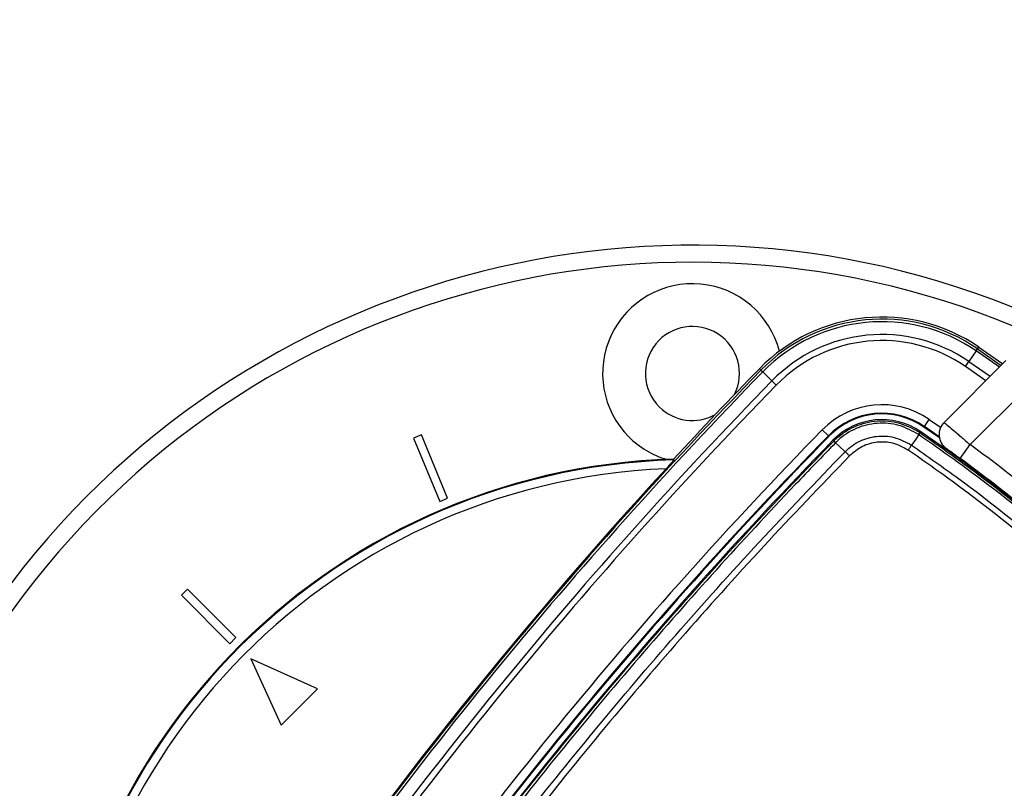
# Model space of a CAD drawing. Header units: millimetres. Extents: x 1508 to 17407, y 390 to 16320.
# Tile 55 of 66: x 3408 to 3639, y 10277 to 10457. Entities that reach past the tile are written whole.
import ezdxf

# ---------------------------------------------------------------- set-up
doc = ezdxf.new("R2010")
doc.units = ezdxf.units.MM
doc.header["$LTSCALE"] = 2
doc.layers.add('COMPONENT_GEOMETRY', color=7, linetype='Continuous')
doc.styles.add('SLDTEXTSTYLE0', font='TXT', dxfattribs={"width": 0.75})
doc.dimstyles.new('SLDDIMSTYLE0', dxfattribs={"dimtxt": 100, "dimasz": 6.604, "dimexe": 0, "dimexo": 0.0625, "dimgap": 25, "dimtad": 0, "dimtih": 1, "dimtoh": 1, "dimdec": 1, "dimrnd": 1e-09, "dimzin": 12, "dimdsep": 46, "dimtxsty": 'SLDTEXTSTYLE0', "dimsah": 1, "dimcen": 0.09, "dimadec": 0, "dimazin": 3, "dimtfac": 1, "dimtdec": 1, "dimtofl": 0, "dimtmove": 0, "dimatfit": 3, "dimfxl": 1, "dimfrac": 2, "dimtolj": 1, "dimtzin": 12, "dimarcsym": 0})
doc.dimstyles.new('SLDDIMSTYLE1', dxfattribs={"dimtxt": 100, "dimasz": 6.604, "dimexe": 0, "dimexo": 0.0625, "dimgap": 25, "dimtad": 0, "dimtih": 1, "dimtoh": 1, "dimdec": 0, "dimrnd": 1e-09, "dimzin": 12, "dimdsep": 46, "dimtxsty": 'SLDTEXTSTYLE0', "dimsah": 1, "dimcen": 0.09, "dimadec": 0, "dimazin": 3, "dimtfac": 1, "dimtdec": 0, "dimtofl": 0, "dimtmove": 0, "dimatfit": 3, "dimfxl": 1, "dimfrac": 2, "dimtolj": 1, "dimtzin": 12, "dimarcsym": 0})

# ---------------------------------------------------------------- blocks, each defined once
blk = doc.blocks.new('_D')
at = {"layer": 'COMPONENT_GEOMETRY', "color": 7}
for p, q in [((6308, 15517.23), (2562.54, 15517.23)), ((2568.89, 15517.23), (2568.89, 13024.91)), ((2368.82, 13004.59), (2338.35, 13004.59)), ((2338.35, 13004.59), (2338.35, 12845.84)), ((2768.96, 13004.59), (2799.43, 13004.59)), ((2799.43, 13004.59), (2799.43, 12845.84)), ((2338.35, 12845.84), (2368.82, 12845.84)), ((2799.43, 12845.84), (2768.96, 12845.84)), ((2568.89, 10203.9), (2568.89, 12696.23)), ((3176.17, 10203.9), (2562.54, 10203.9))]:
    blk.add_line(p, q, dxfattribs=at)
for points in [[(2568.89, 15517.23), (2567.87, 15510.63), (2569.91, 15510.63)], [(2568.89, 10203.9), (2569.91, 10210.5), (2567.87, 10210.5)]]:
    blk.add_solid(points, dxfattribs=at)
at = {"layer": 'COMPONENT_GEOMETRY', "color": 7, "char_height": 100, "attachment_point": 1, "style": 'SLDTEXTSTYLE0'}
for s, insert in [('8\'8.59"', (2368.82, 12974.75)), ('2656.7', (2365.7, 12825.13))]:
    blk.add_mtext(s, dxfattribs=dict(at, insert=insert))
blk = doc.blocks.new('_D_1')
at = {"layer": 'COMPONENT_GEOMETRY', "color": 7}
for p, q in [((8879.1, 12946.13), (8879.1, 8407.68)), ((3365.77, 10201.36), (3365.77, 8407.68)), ((5922.37, 8558.06), (5891.9, 8558.06)), ((5891.9, 8558.06), (5891.9, 8399.31)), ((6322.51, 8558.06), (6352.97, 8558.06)), ((6352.97, 8558.06), (6352.97, 8399.31)), ((3365.77, 8414.03), (5845.64, 8414.03)), ((8879.1, 8414.03), (6399.23, 8414.03)), ((5891.9, 8399.31), (5922.37, 8399.31)), ((6352.97, 8399.31), (6322.51, 8399.31))]:
    blk.add_line(p, q, dxfattribs=at)
for points in [[(3365.77, 8414.03), (3372.37, 8413.02), (3372.37, 8415.05)], [(8879.1, 8414.03), (8872.5, 8415.05), (8872.5, 8413.02)]]:
    blk.add_solid(points, dxfattribs=at)
at = {"layer": 'COMPONENT_GEOMETRY', "color": 7, "char_height": 100, "attachment_point": 1, "style": 'SLDTEXTSTYLE0'}
for s, insert in [('9\'0.53"', (5922.37, 8528.22)), ('2757', (5974.66, 8378.6))]:
    blk.add_mtext(s, dxfattribs=dict(at, insert=insert))

msp = doc.modelspace()

# ---------------------------------------------------------------- linework, layer by layer
at = {"color": 7, "linetype": 'Continuous', "lineweight": 25}
for p, q in [((3632.13, 10379.16), (3630.43, 10376.69)), ((3632.13, 10379.16), (3632.46, 10379.65)), ((3632.46, 10379.65), (3632.74, 10380.05)), ((3632.74, 10380.05), (3638.32, 10376.15)), ((3624.61, 10362.45), (3639.07, 10376.91)), ((3629.63, 10375.53), (3630.43, 10376.69)), ((3581.79, 10374.67), (3581.44, 10375.02)), ((3581.79, 10374.67), (3582.21, 10374.27)), ((3582.21, 10374.27), (3584.36, 10372.17)), ((3585.37, 10371.18), (3584.36, 10372.17)), ((3644.73, 10371.25), (3630.72, 10357.24)), ((3620, 10361.51), (3621.13, 10363.16)), ((3597.55, 10359.31), (3596.12, 10360.71)), ((3618.99, 10360.06), (3619.14, 10360.27)), ((3619.9, 10361.37), (3620, 10361.51)), ((3623.52, 10358.85), (3619.9, 10361.37)), ((3623.48, 10359.09), (3620, 10361.51)), ((3502.4, 10359.5), (3500.56, 10358.73)), ((3500.56, 10358.73), (3506.68, 10343.95)), ((3508.53, 10344.71), (3502.4, 10359.5)), ((3597.67, 10359.19), (3597.55, 10359.31)), ((3598.82, 10358.07), (3598.63, 10358.26)), ((3618.68, 10359.59), (3618.68, 10359.59)), ((3599.25, 10357.69), (3599.25, 10357.69)), ((3601.41, 10355.64), (3601.47, 10355.59)), ((3628.35, 10354.01), (3630.72, 10357.24)), ((3561.42, 10353.66), (3561.34, 10353.84)), ((3506.68, 10343.95), (3508.53, 10344.71)), ((3447.68, 10323.4), (3446.27, 10321.99)), ((3459, 10312.09), (3447.68, 10323.4)), ((3446.27, 10321.99), (3457.58, 10310.67)), ((3457.58, 10310.67), (3459, 10312.09)), ((3462.53, 10307.14), (3469.6, 10291.58)), ((3478.09, 10300.07), (3462.53, 10307.14)), ((3469.6, 10291.58), (3478.09, 10300.07))]:
    msp.add_line(p, q, dxfattribs=at)
at = {"color": 8, "linetype": 'Continuous', "lineweight": 25}
for p, q in [((3637.55, 10375.38), (3632.13, 10379.16)), ((3632.46, 10379.65), (3637.97, 10375.8)), ((3630.43, 10376.69), (3635.39, 10373.23)), ((3634.38, 10372.21), (3629.63, 10375.53)), ((3621.13, 10363.16), (3623.81, 10361.3))]:
    msp.add_line(p, q, dxfattribs=at)
at = {"color": 7, "linetype": 'Continuous', "lineweight": 25, "flags": 128}
for points in [[(3618.68, 10359.59), (3617.97, 10358.55), (3617.01, 10357.13)], [(3601.41, 10355.64), (3600.12, 10356.86), (3599.25, 10357.69)]]:
    msp.add_lwpolyline(points, dxfattribs=at)
at = {"color": 7, "linetype": 'Continuous', "lineweight": 25}
for centre, radius, start, end in [((3565.77, 10203.9), 200, 65.6403, 24.3597), ((3565.77, 10203.9), 196, 66.0814, 23.9186), ((3565.77, 10373.9), 21, 14.3741, 225), ((3610.08, 10347.09), 40, 55.4908, 135.7191), ((3610.08, 10347.09), 39.51, 55.4908, 135.7191), ((3610.08, 10347.09), 38.92, 55.4908, 135.7191), ((3565.77, 10373.9), 11, 333.5103, 225), ((3610.08, 10347.09), 35.92, 55.4908, 135.7191), ((3610.08, 10347.09), 34.51, 55.4908, 135.7191), ((4355.36, 9620.29), 1080.5, 135.71908, 145.72355), ((4355.36, 9620.29), 1079.92, 135.71908, 145.72355), ((4355.36, 9620.29), 1081, 135.71908, 137.267), ((4355.36, 9620.29), 1076.92, 135.71908, 145.72355), ((4355.36, 9620.29), 1075.5, 135.71908, 145.72355), ((3565.77, 10373.9), 11, 225, 299.1605), ((3610.08, 10347.09), 19.5, 55.4908, 135.7191), ((3610.08, 10347.09), 17.5, 55.4908, 135.7191), ((3610.08, 10347.09), 17.33, 55.4908, 135.7191), ((3610.08, 10347.09), 16, 55.4908, 135.7191), ((3627.44, 10359.62), 4, 135, 234.2779), ((4355.36, 9620.29), 1060.5, 135.71908, 145.72355), ((3595.34, 10375.72), 28.37, 325.3598, 326.4916), ((3392.53, 10030.66), 400, 46.7191, 55.4908), ((3392.53, 10030.66), 400, 49.1474, 55.4908), ((4355.36, 9620.29), 1058.5, 135.71908, 145.72355), ((4355.36, 9620.29), 1058.32, 135.71908, 145.72355), ((4355.36, 9620.29), 1057, 135.71908, 145.72355), ((3565.77, 10373.9), 21, 225, 253.3601), ((3595.06, 10353.49), 5.92, 45.0685, 50.6487), ((3391.57, 10031.63), 404, 47.9276, 53.7036), ((3565.77, 10203.9), 150, 91.6933, 358.3067), ((3565.77, 10203.9), 149.82, 91.6649, 358.3351), ((3391.57, 10031.63), 400, 47.9569, 53.7036), ((3565.77, 10203.9), 147.82, 92.3895, 357.6105), ((4355.36, 9620.29), 1080.75, 137.41644, 145.72355)]:
    msp.add_arc(centre, radius, start, end, dxfattribs=at)
for points, knots in [([(3598.82, 10358.08), (3599.01, 10358.26), (3600.45, 10359.69), (3603.71, 10361.8), (3608.91, 10363.06), (3614.33, 10362.63), (3617.44, 10360.91), (3618.99, 10360.06)], [0, 0, 0, 0, 0.036324, 0.277287, 0.518216, 0.759108, 1, 1, 1, 1]), ([(3618.68, 10359.59), (3617.18, 10360.42), (3614.18, 10362.07), (3608.97, 10362.49), (3603.95, 10361.27), (3600.81, 10359.24), (3599.43, 10357.87), (3599.25, 10357.69)], [0, 0, 0, 0, 0.240815, 0.481676, 0.72263, 0.963679, 1, 1, 1, 1]), ([(3624.61, 10362.45), (3624.68, 10362.39), (3624.81, 10362.28), (3625.85, 10361.4), (3627.37, 10360.1), (3629.09, 10358.63), (3630.24, 10357.64), (3630.72, 10357.24)], [0, 0, 0, 0, 0.212244, 0.424022, 0.636454, 0.850953, 1, 1, 1, 1]), ([(3618.99, 10360.05), (3622.68, 10357.46), (3633.78, 10349.67), (3651.47, 10335.57), (3671.56, 10317.34), (3690, 10298.08), (3706.94, 10278.08), (3716.93, 10264.11), (3721.92, 10257.13)], [0, 0, 0, 0, 0.092437, 0.277818, 0.463199, 0.648153, 0.824076, 1, 1, 1, 1]), ([(3482.05, 10215.49), (3487.59, 10223.46), (3498.68, 10239.4), (3516.13, 10262.73), (3534.16, 10285.6), (3552.4, 10307.46), (3570.8, 10328.37), (3586.2, 10345.03), (3595.66, 10354.81), (3598.82, 10358.07)], [0, 0, 0, 0, 0.158217, 0.316434, 0.474012, 0.63159, 0.77897, 0.926349, 1, 1, 1, 1]), ([(3598.82, 10358.07), (3598.82, 10358.07), (3598.82, 10358.07), (3598.82, 10358.08), (3598.82, 10358.08)], [0, 0, 0, 0, 0.24568, 1, 1, 1, 1]), ([(3601.47, 10355.59), (3601.47, 10355.59), (3602.46, 10356.6), (3604.77, 10358.27), (3608.8, 10359.4), (3613.14, 10359.21), (3615.68, 10357.84), (3617.01, 10357.13)], [0, 0, 0, 0, 0.000007, 0.251557, 0.493427, 0.734807, 1, 1, 1, 1]), ([(3616.22, 10355.98), (3615.04, 10356.61), (3612.8, 10357.82), (3608.98, 10357.97), (3605.36, 10357.01), (3603.46, 10355.42), (3602.49, 10354.6)], [0, 0, 0, 0, 0.265153, 0.506539, 0.748436, 1, 1, 1, 1]), ([(3721.46, 10256.81), (3716.47, 10263.79), (3706.5, 10277.73), (3689.59, 10297.71), (3671.17, 10316.94), (3651.11, 10335.15), (3633.44, 10349.22), (3622.37, 10357), (3618.68, 10359.59)], [0, 0, 0, 0, 0.175926, 0.351853, 0.536803, 0.722183, 0.907563, 1, 1, 1, 1]), ([(3599.25, 10357.69), (3596.09, 10354.43), (3586.63, 10344.64), (3571.22, 10327.97), (3552.81, 10307.06), (3534.57, 10285.2), (3516.54, 10262.32), (3499.08, 10238.99), (3487.99, 10223.05), (3482.45, 10215.07)], [0, 0, 0, 0, 0.073652, 0.221033, 0.368414, 0.525992, 0.68357, 0.841785, 1, 1, 1, 1]), ([(3484.76, 10213.14), (3487.32, 10216.86), (3495.02, 10228.02), (3508.29, 10246.35), (3525.13, 10268.47), (3542.95, 10290.63), (3561.8, 10312.8), (3581.25, 10334.52), (3594.73, 10348.57), (3601.47, 10355.59)], [0, 0, 0, 0, 0.0737204, 0.221176, 0.3687607, 0.5261662, 0.6837316, 0.8417841, 1, 1, 1, 1]), ([(3717.85, 10254.35), (3712.99, 10261.15), (3703.28, 10274.75), (3686.7, 10294.4), (3668.5, 10313.46), (3648.53, 10331.62), (3630.93, 10345.65), (3619.89, 10353.4), (3616.22, 10355.98)], [0, 0, 0, 0, 0.173418, 0.346836, 0.533213, 0.720031, 0.906849, 1, 1, 1, 1]), ([(3617.01, 10357.13), (3620.69, 10354.54), (3631.77, 10346.76), (3649.43, 10332.68), (3669.48, 10314.46), (3687.74, 10295.33), (3704.37, 10275.61), (3714.12, 10261.96), (3719, 10255.14)], [0, 0, 0, 0, 0.09315, 0.279968, 0.466787, 0.653164, 0.826582, 1, 1, 1, 1]), ([(3628.35, 10354.01), (3628.1, 10354.2), (3627.49, 10354.65), (3626.57, 10355.31), (3625.76, 10355.9), (3625.21, 10356.29), (3625.14, 10356.35), (3625.11, 10356.37)], [0, 0, 0, 0, 0.148936, 0.363368, 0.575824, 0.787673, 1, 1, 1, 1]), ([(3602.49, 10354.6), (3595.77, 10347.59), (3582.31, 10333.57), (3562.88, 10311.87), (3544.04, 10289.72), (3526.24, 10267.58), (3509.41, 10245.49), (3496.15, 10227.17), (3488.45, 10216.02), (3485.88, 10212.31)], [0, 0, 0, 0, 0.158052, 0.316267, 0.473672, 0.631237, 0.778693, 0.926279, 1, 1, 1, 1]), ([(3561.42, 10353.66), (3561.41, 10353.64), (3561.39, 10353.6), (3561.17, 10353.34), (3560.79, 10352.9), (3560.23, 10352.28), (3559.81, 10351.81), (3559.61, 10351.6)], [0, 0, 0, 0, 0.144097, 0.287587, 0.486137, 0.7602, 1, 1, 1, 1])]:
    msp.add_open_spline(points, degree=3, knots=knots, dxfattribs=at)
for points in [[(3618.99, 10360.05), (3618.99, 10360.05), (3618.98, 10360.03), (3618.92, 10359.94), (3618.82, 10359.79), (3618.73, 10359.66), (3618.68, 10359.59)], [(3599.25, 10357.69), (3599.18, 10357.74), (3599.06, 10357.86), (3598.93, 10357.98), (3598.84, 10358.06), (3598.83, 10358.07), (3598.82, 10358.08)], [(3602.49, 10354.6), (3602.4, 10354.7), (3602.21, 10354.88), (3601.94, 10355.14), (3601.68, 10355.39), (3601.54, 10355.52), (3601.47, 10355.59)], [(3616.22, 10355.98), (3616.29, 10356.08), (3616.44, 10356.3), (3616.65, 10356.61), (3616.84, 10356.89), (3616.95, 10357.05), (3617.01, 10357.13)]]:
    msp.add_open_spline(points, degree=3, dxfattribs=at)

# ---------------------------------------------------------------- dimensions: what is measured, and where the dimension line sits
at = {"layer": 'COMPONENT_GEOMETRY', "color": 7}
dim = msp.add_linear_dim(base=(2568.89, 10203.9), p1=(6310.54, 15517.23), p2=(3178.71, 10203.9), angle=90, dimstyle='SLDDIMSTYLE0', dxfattribs=at)
dim.commit()
dim.dimension.update_dxf_attribs({"geometry": '_D', "text_midpoint": (2568.89, 12860.57), "dimtype": 160})
dim = msp.add_linear_dim(base=(3365.77, 8414.03), p1=(8879.1, 12948.67), p2=(3365.77, 10203.9), dimstyle='SLDDIMSTYLE1', dxfattribs=at)
dim.commit()
dim.dimension.update_dxf_attribs({"geometry": '_D_1', "text_midpoint": (6122.44, 8414.03), "dimtype": 160})

doc.saveas('drawing.dxf')
